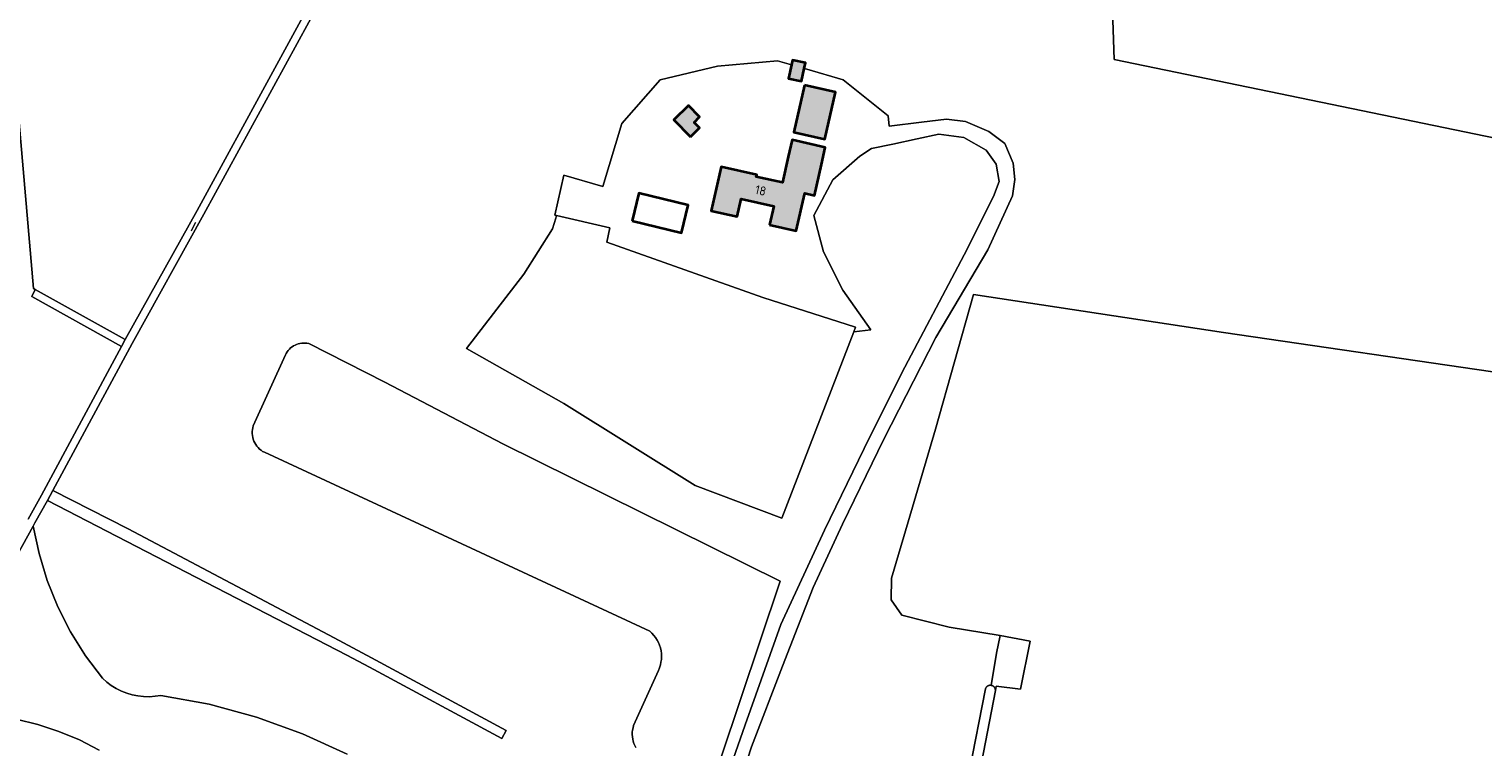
# Model space of a CAD drawing. Header units: metres. Extents: x 200031 to 204075, y 460125 to 464703.
# Tile 110 of 178: x 201932 to 202222, y 463716 to 463859. Entities that reach past the tile are written whole.
import ezdxf
from ezdxf.enums import TextEntityAlignment as Align

# ---------------------------------------------------------------- set-up
doc = ezdxf.new("R2010")
doc.units = ezdxf.units.M
doc.header["$LTSCALE"] = 2
for name, color, linetype, lineweight in [('B-WE-GR-BOS_GEMENGD-GV', 253, 'Continuous', 13), ('B-WE-GR-GRAS-GV', 253, 'Continuous', 13), ('B-WE-KW-KUNSTWERK_DUIKER-G', 253, 'Continuous', 18), ('B-WE-OG-BEBOUWING-GV', 253, 'Continuous', 35), ('B-WE-OG-BEBOUWING-T18', 253, 'Continuous', 18), ('B-WE-OG-BEBOUWING_BASSIN-GV', 253, 'Continuous', 35), ('B-WE-OG-TERREIN_ERF-GV', 253, 'Continuous', 18), ('B-WE-OG-WATER_GREPPEL-GV', 253, 'Continuous', 18), ('B-WE-OG-WATER_SLOOT-GV', 253, 'Continuous', 18), ('B-WE-VH-VERHARDING_BETON-A', 254, 'Continuous', 25)]:
    doc.layers.add(name, color=color, linetype=linetype, lineweight=lineweight)
doc.styles.add('NLCS-ISO-M1000-T18', font='NLCS-ISO.ttf', dxfattribs={"height": 1.8})

msp = doc.modelspace()

# ---------------------------------------------------------------- hatches: boundary and pattern name
at = {"layer": 'B-WE-VH-VERHARDING_BETON-A'}
h = msp.add_hatch(color=256, dxfattribs=at)
h.dxf.hatch_style = 1
h.paths.add_polyline_path([(202086.362, 463851.155), (202086.6, 463852.3), (202084, 463852.85), (202083.803, 463851.902), (202083.23, 463849.15), (202085.83, 463848.6)])
h = msp.add_hatch(color=256, dxfattribs=at)
h.dxf.hatch_style = 1
h.paths.add_polyline_path([(202086.4, 463847.82), (202084.29, 463838.43), (202090.45, 463837.03), (202092.59, 463846.41)])
h = msp.add_hatch(color=256, dxfattribs=at)
h.dxf.hatch_style = 1
h.paths.add_polyline_path([(202063.64, 463837.5), (202065.46, 463839.28), (202064.37, 463840.39), (202065.48, 463841.48), (202063.25, 463843.76), (202060.32, 463840.89)])
h = msp.add_hatch(color=256, dxfattribs=at)
h.dxf.hatch_style = 1
h.paths.add_polyline_path([(202079.457, 463819.942), (202084.788, 463818.732), (202086.494, 463826.245), (202088.398, 463825.812), (202089.802, 463831.997), (202090.57, 463835.39), (202083.94, 463836.89), (202083.168, 463833.504), (202082.003, 463828.375), (202076.806, 463829.555), (202076.886, 463829.904), (202069.789, 463831.515), (202067.801, 463822.761), (202072.979, 463821.585), (202073.788, 463825.146), (202080.303, 463823.667)])

# ---------------------------------------------------------------- linework, layer by layer
at = {"layer": 'B-WE-GR-BOS_GEMENGD-GV', "flags": 128}
msp.add_lwpolyline([(201950.847, 463797.028), (201965.164, 463822.799), (201995.41, 463878.276), (201999.136, 463884.915), (202011.9, 463907.657), (202038.157, 463956.649), (202040.563, 463960.813), (202041.026, 463962.558), (202038.67, 463977.948), (202010.236, 463965.113), (202013.606, 463958.111), (202014.373, 463951.305), (202011.78, 463945.41), (202000, 463934.493), (201998.977, 463933.545), (202000, 463929.353), (202001.674, 463922.495), (202000, 463921.33), (201927.059, 463870.602), (201928.862, 463849.631), (201932.505, 463807.243), (201932.882, 463807.033)], close=True, dxfattribs=at)
for points in [[(202243.007, 463833.367), (202148.23, 463852.958), (202144.621, 463959.633)], [(201996.763, 463877.528), (201966.519, 463822.053), (201952.198, 463796.276), (201936.374, 463766.915), (201951.392, 463759.207), (201992.54, 463737.497), (202000, 463733.463), (202026.853, 463718.947), (202025.998, 463717.359), (201999.579, 463731.581), (201995.074, 463734.007), (201962.991, 463750.595), (201935.282, 463764.896), (201932.812, 463760.424), (201932.464, 463759.793), (201933.633, 463754.289), (201935.275, 463748.907), (201937.377, 463743.687), (201939.922, 463738.669), (201942.893, 463733.89), (201946.266, 463729.386), (201947.127, 463728.624), (201948.052, 463727.941), (201949.033, 463727.342), (201950.063, 463726.831), (201951.134, 463726.413), (201952.238, 463726.089), (201953.365, 463725.864), (201954.508, 463725.739), (201955.658, 463725.715), (201956.805, 463725.791), (201957.941, 463725.968), (201967.574, 463724.187), (201977.029, 463721.625), (201986.242, 463718.297), (201995.153, 463714.227)], [(202090.214, 463814.551), (202094.044, 463806.892), (202099.669, 463798.975), (202096.247, 463798.547), (202081.914, 463761.389), (202064.603, 463767.872), (202038.367, 463784.286), (202018.937, 463795.236), (202030.372, 463810.085), (202036.153, 463819.15), (202036.763, 463821.287), (202036.907, 463821.792), (202036.579, 463821.868), (202038.399, 463829.886), (202046.139, 463827.609), (202049.957, 463840.158), (202057.591, 463848.888), (202069.044, 463851.617), (202081.042, 463852.708), (202083.361, 463852.031), (202083.803, 463851.902), (202084, 463852.85), (202086.6, 463852.3), (202086.362, 463851.155), (202086.876, 463851.005), (202094.13, 463848.888), (202103.099, 463841.71), (202103.329, 463839.622), (202109.79, 463840.443), (202114.765, 463841.076), (202118.53, 463840.587), (202123.239, 463838.582), (202126.42, 463836.162), (202128.102, 463832.25), (202128.43, 463829.025), (202127.963, 463825.743), (202123.043, 463814.959), (202112.664, 463797.427), (202102.256, 463777.115), (202094.002, 463760.194), (202088.145, 463747.487), (202082.06, 463731.808), (202075.87, 463715.7), (202068.169, 463692.044)], [(202050.505, 463660.55), (202052.671, 463660.598), (202054.028, 463662.548), (202061.045, 463680.37), (202068.836, 463703.734), (202074.56, 463720.105), (202081.717, 463740.149), (202090.421, 463758.985), (202098.304, 463775.252), (202105.882, 463790.411), (202118.318, 463813.967), (202124.169, 463825.601), (202125.26, 463828.617), (202124.715, 463832.044), (202122.665, 463834.828), (202118.215, 463837.406), (202113.208, 463838.016), (202108.895, 463837.107), (202104.08, 463836.084), (202099.808, 463835.177), (202097.487, 463833.688), (202092.058, 463828.957), (202088.3, 463821.827), (202090.214, 463814.551)], [(202119.302, 463710.61), (202122.555, 463727.286), (202122.575, 463727.346), (202122.6, 463727.405), (202122.628, 463727.462), (202122.659, 463727.517), (202122.695, 463727.57), (202122.733, 463727.621), (202122.774, 463727.669), (202122.819, 463727.714), (202122.866, 463727.757), (202122.915, 463727.797), (202122.968, 463727.833), (202123.022, 463727.866), (202123.078, 463727.896), (202123.136, 463727.921), (202123.196, 463727.944), (202123.257, 463727.962), (202123.318, 463727.977), (202123.381, 463727.987), (202123.444, 463727.994), (202123.508, 463727.997), (202123.571, 463727.996), (202123.635, 463727.99), (202123.697, 463727.981), (202123.718, 463727.977), (202124.753, 463734.401), (202125.465, 463737.934), (202115.282, 463739.573), (202105.853, 463742.013), (202103.756, 463745.065), (202103.815, 463749.363), (202107.096, 463760.603), (202112.596, 463779.165), (202120.188, 463806.037), (202170.096, 463798.435), (202226.531, 463790.219)], [(202052.767, 463715.558), (202052.554, 463715.958), (202052.376, 463716.375), (202052.234, 463716.806), (202052.13, 463717.248), (202052.064, 463717.697), (202052.037, 463718.15), (202052.049, 463718.603), (202052.1, 463719.054), (202052.19, 463719.499), (202052.317, 463719.934), (202057.249, 463730.971), (202057.473, 463731.498), (202057.65, 463732.043), (202057.778, 463732.601), (202057.856, 463733.168), (202057.884, 463733.74), (202057.862, 463734.312), (202057.789, 463734.88), (202057.667, 463735.439), (202057.495, 463735.986), (202057.277, 463736.515), (202057.012, 463737.023), (202056.704, 463737.505), (202056.355, 463737.959), (202055.967, 463738.38), (202055.543, 463738.765), (201978.605, 463774.512), (201978.264, 463774.702), (201977.942, 463774.922), (201977.64, 463775.17), (201977.361, 463775.444), (201977.108, 463775.741), (201976.882, 463776.059), (201976.685, 463776.396), (201976.519, 463776.749), (201976.385, 463777.116), (201976.283, 463777.493), (201976.216, 463777.878), (201976.183, 463778.267), (201976.185, 463778.657), (201976.221, 463779.046), (201976.292, 463779.43), (201976.396, 463779.806), (201982.805, 463793.966), (201982.963, 463794.279), (201983.148, 463794.576), (201983.358, 463794.857), (201983.591, 463795.119), (201983.846, 463795.359), (201984.121, 463795.576), (201984.414, 463795.769), (201984.722, 463795.936), (201985.043, 463796.075), (201985.376, 463796.186), (201985.716, 463796.268), (201986.063, 463796.321), (201986.413, 463796.343), (201986.763, 463796.334), (201987.111, 463796.296), (201987.455, 463796.227), (202002.676, 463788.521), (202026.209, 463776.23), (202081.573, 463748.8), (202069.747, 463713.416)], [(201945.607, 463715.016), (201941.684, 463717.069), (201937.605, 463718.792), (201933.398, 463720.173), (201929.091, 463721.202)]]:
    msp.add_lwpolyline(points, dxfattribs=at)
at = {"layer": 'B-WE-GR-GRAS-GV', "flags": 128}
for points in [[(202254.286, 464037.021), (202199.925, 464018.736), (202143.438, 463998.688), (202144.91, 464003.467), (202168.264, 464012.358), (202167.292, 464014.911), (202172.913, 464021.88), (202167.288, 464036.463), (202161.777, 464033.99), (202110.977, 464011.191), (202109.951, 464006.708), (202109.255, 463997.63), (202120.701, 463935.026), (202134.908, 463936.994), (202141.526, 463959.633), (202144.621, 463959.633), (202148.23, 463852.958), (202243.007, 463833.367)], [(201931.441, 463761.181), (201934.089, 463765.977), (201950.086, 463795.659), (201932.157, 463805.644), (201932.882, 463807.033), (201932.505, 463807.243), (201928.862, 463849.631)], [(202226.531, 463790.219), (202170.096, 463798.435), (202120.188, 463806.037), (202112.596, 463779.165), (202107.096, 463760.603), (202103.815, 463749.363), (202103.756, 463745.065), (202105.853, 463742.013), (202115.282, 463739.573), (202125.465, 463737.934), (202131.456, 463736.781), (202129.559, 463727.19), (202124.696, 463727.809), (202124.528, 463726.938), (202119.016, 463698.361)], [(202069.747, 463713.416), (202081.573, 463748.8), (202026.209, 463776.23), (202002.676, 463788.521), (201987.455, 463796.227), (201987.111, 463796.296), (201986.763, 463796.334), (201986.413, 463796.343), (201986.063, 463796.321), (201985.716, 463796.268), (201985.376, 463796.186), (201985.043, 463796.075), (201984.722, 463795.936), (201984.414, 463795.769), (201984.121, 463795.576), (201983.846, 463795.359), (201983.591, 463795.119), (201983.358, 463794.857), (201983.148, 463794.576), (201982.963, 463794.279), (201982.805, 463793.966), (201976.396, 463779.806), (201976.292, 463779.43), (201976.221, 463779.046), (201976.185, 463778.657), (201976.183, 463778.267), (201976.216, 463777.878), (201976.283, 463777.493), (201976.385, 463777.116), (201976.519, 463776.749), (201976.685, 463776.396), (201976.882, 463776.059), (201977.108, 463775.741), (201977.361, 463775.444), (201977.64, 463775.17), (201977.942, 463774.922), (201978.264, 463774.702), (201978.605, 463774.512), (202055.543, 463738.765), (202055.967, 463738.38), (202056.355, 463737.959), (202056.704, 463737.505), (202057.012, 463737.023), (202057.277, 463736.515), (202057.495, 463735.986), (202057.667, 463735.439), (202057.789, 463734.88), (202057.862, 463734.312), (202057.884, 463733.74), (202057.856, 463733.168), (202057.778, 463732.601), (202057.65, 463732.043), (202057.473, 463731.498), (202057.249, 463730.971), (202052.317, 463719.934), (202052.19, 463719.499), (202052.1, 463719.054), (202052.049, 463718.603), (202052.037, 463718.15), (202052.064, 463717.697), (202052.13, 463717.248), (202052.234, 463716.806), (202052.376, 463716.375), (202052.554, 463715.958), (202052.767, 463715.558)], [(201932.464, 463759.793), (201908.197, 463715.85)], [(201995.153, 463714.227), (201986.242, 463718.297), (201977.029, 463721.625), (201967.574, 463724.187), (201957.941, 463725.968), (201956.805, 463725.791), (201955.658, 463725.715), (201954.508, 463725.739), (201953.365, 463725.864), (201952.238, 463726.089), (201951.134, 463726.413), (201950.063, 463726.831), (201949.033, 463727.342), (201948.052, 463727.941), (201947.127, 463728.624), (201946.266, 463729.386), (201942.893, 463733.89), (201939.922, 463738.669), (201937.377, 463743.687), (201935.275, 463748.907), (201933.633, 463754.289), (201932.464, 463759.793)], [(201929.091, 463721.202), (201933.398, 463720.173), (201937.605, 463718.792), (201941.684, 463717.069), (201945.607, 463715.016)]]:
    msp.add_lwpolyline(points, dxfattribs=at)
for points in [[(202096.247, 463798.547), (202096.611, 463799.491), (202078.136, 463805.431), (202046.992, 463816.508), (202047.546, 463819.327), (202036.907, 463821.792), (202036.763, 463821.287), (202036.153, 463819.15), (202030.372, 463810.085), (202018.937, 463795.236), (202038.367, 463784.286), (202064.603, 463767.872), (202081.914, 463761.389)], [(202123.718, 463727.977), (202123.78, 463727.963), (202123.841, 463727.944), (202123.901, 463727.922), (202123.959, 463727.896), (202124.015, 463727.867), (202124.069, 463727.834), (202124.122, 463727.798), (202124.171, 463727.758), (202124.219, 463727.716), (202124.263, 463727.67), (202124.305, 463727.622), (202124.343, 463727.571), (202124.378, 463727.518), (202124.41, 463727.463), (202124.438, 463727.406), (202124.463, 463727.348), (202124.483, 463727.288), (202124.5, 463727.227), (202124.514, 463727.164), (202124.523, 463727.101), (202124.528, 463727.038), (202124.529, 463726.975), (202124.528, 463726.938), (202124.696, 463727.809), (202129.559, 463727.19), (202131.456, 463736.781), (202125.465, 463737.934), (202124.753, 463734.401)]]:
    msp.add_lwpolyline(points, close=True, dxfattribs=at)
at = {"layer": 'B-WE-KW-KUNSTWERK_DUIKER-G', "flags": 128}
msp.add_lwpolyline([(201964.054, 463818.73), (201964.481, 463819.615), (201964.946, 463820.481)], dxfattribs=at)
at = {"layer": 'B-WE-OG-BEBOUWING-GV', "flags": 128}
for points in [[(202086.362, 463851.155), (202086.6, 463852.3), (202084, 463852.85), (202083.803, 463851.902), (202083.23, 463849.15), (202085.83, 463848.6)], [(202086.4, 463847.82), (202084.29, 463838.43), (202090.45, 463837.03), (202092.59, 463846.41)], [(202063.64, 463837.5), (202065.46, 463839.28), (202064.37, 463840.39), (202065.48, 463841.48), (202063.25, 463843.76), (202060.32, 463840.89)], [(202079.457, 463819.942), (202084.788, 463818.732), (202086.494, 463826.245), (202088.398, 463825.812), (202089.802, 463831.997), (202090.57, 463835.39), (202083.94, 463836.89), (202083.168, 463833.504), (202082.003, 463828.375), (202076.806, 463829.555), (202076.886, 463829.904), (202069.789, 463831.515), (202067.801, 463822.761), (202072.979, 463821.585), (202073.788, 463825.146), (202080.303, 463823.667)]]:
    msp.add_lwpolyline(points, close=True, dxfattribs=at)
at = {"layer": 'B-WE-OG-BEBOUWING_BASSIN-GV', "flags": 128}
msp.add_lwpolyline([(202052.041, 463820.714), (202061.857, 463818.354), (202063.19, 463823.898), (202053.374, 463826.258)], close=True, dxfattribs=at)
at = {"layer": 'B-WE-OG-TERREIN_ERF-GV', "flags": 128}
msp.add_lwpolyline([(202068.169, 463692.044), (202075.87, 463715.7), (202082.06, 463731.808), (202088.145, 463747.487), (202094.002, 463760.194), (202102.256, 463777.115), (202112.664, 463797.427), (202123.043, 463814.959), (202127.963, 463825.743), (202128.43, 463829.025), (202128.102, 463832.25), (202126.42, 463836.162), (202123.239, 463838.582), (202118.53, 463840.587), (202114.765, 463841.076), (202109.79, 463840.443), (202103.329, 463839.622), (202103.099, 463841.71), (202094.13, 463848.888), (202086.876, 463851.005), (202086.362, 463851.155), (202085.83, 463848.6), (202083.23, 463849.15), (202083.803, 463851.902), (202083.361, 463852.031), (202081.042, 463852.708), (202069.044, 463851.617), (202057.591, 463848.888), (202049.957, 463840.158), (202046.139, 463827.609), (202038.399, 463829.886), (202036.579, 463821.868), (202036.907, 463821.792), (202047.546, 463819.327), (202046.992, 463816.508), (202078.136, 463805.431), (202096.611, 463799.491), (202096.247, 463798.547), (202099.669, 463798.975), (202094.044, 463806.892), (202090.214, 463814.551), (202088.3, 463821.827), (202092.058, 463828.957), (202097.487, 463833.688), (202099.808, 463835.177), (202104.08, 463836.084), (202108.895, 463837.107), (202113.208, 463838.016), (202118.215, 463837.406), (202122.665, 463834.828), (202124.715, 463832.044), (202125.26, 463828.617), (202124.169, 463825.601), (202118.318, 463813.967), (202105.882, 463790.411), (202098.304, 463775.252), (202090.421, 463758.985), (202081.717, 463740.149), (202074.56, 463720.105), (202068.836, 463703.734)], dxfattribs=at)
for points in [[(202086.4, 463847.82), (202092.59, 463846.41), (202090.45, 463837.03), (202084.29, 463838.43)], [(202063.64, 463837.5), (202060.32, 463840.89), (202063.25, 463843.76), (202065.48, 463841.48), (202064.37, 463840.39), (202065.46, 463839.28)], [(202079.457, 463819.942), (202080.303, 463823.667), (202073.788, 463825.146), (202072.979, 463821.585), (202067.801, 463822.761), (202069.789, 463831.515), (202076.886, 463829.904), (202076.806, 463829.555), (202082.003, 463828.375), (202083.168, 463833.504), (202083.94, 463836.89), (202090.57, 463835.39), (202089.802, 463831.997), (202088.398, 463825.812), (202086.494, 463826.245), (202084.788, 463818.732)], [(202052.041, 463820.714), (202053.374, 463826.258), (202063.19, 463823.898), (202061.857, 463818.354)]]:
    msp.add_lwpolyline(points, close=True, dxfattribs=at)
at = {"layer": 'B-WE-OG-WATER_GREPPEL-GV', "flags": 128}
msp.add_lwpolyline([(202119.016, 463698.361), (202124.528, 463726.938), (202124.529, 463726.975), (202124.528, 463727.038), (202124.523, 463727.101), (202124.514, 463727.164), (202124.5, 463727.227), (202124.483, 463727.288), (202124.463, 463727.348), (202124.438, 463727.406), (202124.41, 463727.463), (202124.378, 463727.518), (202124.343, 463727.571), (202124.305, 463727.622), (202124.263, 463727.67), (202124.219, 463727.716), (202124.171, 463727.758), (202124.122, 463727.798), (202124.069, 463727.834), (202124.015, 463727.867), (202123.959, 463727.896), (202123.901, 463727.922), (202123.841, 463727.944), (202123.78, 463727.963), (202123.718, 463727.977), (202123.697, 463727.981), (202123.635, 463727.99), (202123.571, 463727.996), (202123.508, 463727.997), (202123.444, 463727.994), (202123.381, 463727.987), (202123.318, 463727.977), (202123.257, 463727.962), (202123.196, 463727.944), (202123.136, 463727.921), (202123.078, 463727.896), (202123.022, 463727.866), (202122.968, 463727.833), (202122.915, 463727.797), (202122.866, 463727.757), (202122.819, 463727.714), (202122.774, 463727.669), (202122.733, 463727.621), (202122.695, 463727.57), (202122.659, 463727.517), (202122.628, 463727.462), (202122.6, 463727.405), (202122.575, 463727.346), (202122.555, 463727.286), (202119.302, 463710.61)], dxfattribs=at)
at = {"layer": 'B-WE-OG-WATER_SLOOT-GV', "flags": 128}
for points in [[(201908.197, 463715.85), (201932.464, 463759.793), (201932.812, 463760.424), (201935.282, 463764.896), (201936.374, 463766.915), (201952.198, 463796.276), (201966.519, 463822.053), (201996.763, 463877.528)], [(201995.41, 463878.276), (201965.164, 463822.799), (201950.847, 463797.028), (201950.086, 463795.659), (201934.089, 463765.977), (201931.441, 463761.181)]]:
    msp.add_lwpolyline(points, dxfattribs=at)
for points in [[(201950.847, 463797.028), (201932.882, 463807.033), (201932.157, 463805.644), (201950.086, 463795.659)], [(201935.282, 463764.896), (201962.991, 463750.595), (201995.074, 463734.007), (201999.579, 463731.581), (202025.998, 463717.359), (202026.853, 463718.947), (202000, 463733.463), (201992.54, 463737.497), (201951.392, 463759.207), (201936.374, 463766.915)]]:
    msp.add_lwpolyline(points, close=True, dxfattribs=at)

# ---------------------------------------------------------------- texts
at = {"layer": 'B-WE-OG-BEBOUWING-T18', "style": 'NLCS-ISO-M1000-T18'}
msp.add_text('18', height=1.8, rotation=347.2, dxfattribs=at).set_placement((202077.673, 463826.811), align=Align.MIDDLE)

doc.saveas('drawing.dxf')
